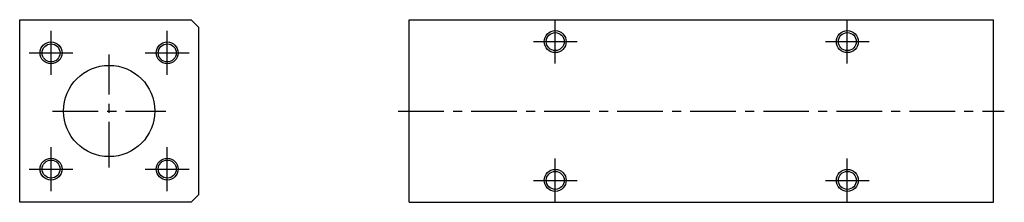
# Model space of a CAD drawing. Extents: x 90 to 360, y 71 to 121.
import ezdxf

# ---------------------------------------------------------------- set-up
doc = ezdxf.new("R2010")
doc.units = 0
doc.header["$LTSCALE"] = 10
doc.linetypes.add('CENTER', pattern=[2, 1.25, -0.25, 0.25, -0.25])
doc.layers.get('0').update_dxf_attribs({"linetype": 'CONTINUOUS'})

# ---------------------------------------------------------------- blocks, each defined once
blk = doc.blocks.new('AID3')
at = {"color": 7, "linetype": 'CONTINUOUS'}
for p, q in [((90.15106, 70.910635), (90.15106, 120.910635)), ((90.15106, 120.910635), (137.15106, 120.910635)), ((139.15106, 118.910635), (137.15106, 120.910635)), ((139.15106, 118.910635), (139.15106, 72.910635)), ((137.15106, 70.910635), (139.15106, 72.910635)), ((137.15106, 70.910635), (90.15106, 70.910635))]:
    blk.add_line(p, q, dxfattribs=at)
for centre, radius in [((98.741158, 111.820538), 3), ((98.741158, 111.820538), 2.459), ((130.560963, 111.820538), 3), ((130.560963, 111.820538), 2.459), ((114.65106, 95.910635), 12.5), ((98.741158, 80.000733), 3), ((98.741158, 80.000733), 2.459), ((130.560963, 80.000733), 3), ((130.560963, 80.000733), 2.459)]:
    blk.add_circle(centre, radius, dxfattribs=at)
blk = doc.blocks.new('AID37')
at = {"color": 7, "linetype": 'CONTINUOUS'}
for p, q in [((196.842545, 70.910635), (196.842545, 120.910635)), ((196.842545, 120.910635), (356.842545, 120.910635)), ((356.842545, 70.910635), (356.842545, 120.910635)), ((196.842545, 70.910635), (356.842545, 70.910635))]:
    blk.add_line(p, q, dxfattribs=at)
for centre, radius in [((236.842545, 114.910635), 3), ((236.842545, 114.910635), 2.459), ((316.842545, 114.910635), 3), ((316.842545, 114.910635), 2.459), ((236.842545, 76.910635), 3), ((236.842545, 76.910635), 2.459), ((316.842545, 76.910635), 3), ((316.842545, 76.910635), 2.459)]:
    blk.add_circle(centre, radius, dxfattribs=at)

msp = doc.modelspace()

# ---------------------------------------------------------------- linework, layer by layer
at = {"color": 1, "linetype": 'CENTER'}
for p, q in [((236.842545, 108.910635), (236.842545, 120.910635)), ((316.842545, 108.910635), (316.842545, 120.910635)), ((98.741158, 105.820538), (98.741158, 117.820538)), ((130.560963, 105.820538), (130.560963, 117.820538)), ((230.842545, 114.910635), (242.842545, 114.910635)), ((310.842545, 114.910635), (322.842545, 114.910635)), ((92.741158, 111.820538), (104.741158, 111.820538)), ((114.65106, 80.410635), (114.65106, 111.410635)), ((124.560963, 111.820538), (136.560963, 111.820538)), ((99.15106, 95.910635), (130.15106, 95.910635)), ((193.842545, 95.910635), (359.842545, 95.910635)), ((98.741158, 74.000733), (98.741158, 86.000733)), ((130.560963, 74.000733), (130.560963, 86.000733)), ((236.842545, 70.910635), (236.842545, 82.910635)), ((316.842545, 70.910635), (316.842545, 82.910635)), ((92.741158, 80.000733), (104.741158, 80.000733)), ((124.560963, 80.000733), (136.560963, 80.000733)), ((230.842545, 76.910635), (242.842545, 76.910635)), ((310.842545, 76.910635), (322.842545, 76.910635))]:
    msp.add_line(p, q, dxfattribs=at)

# ---------------------------------------------------------------- block references
for name in ['AID3', 'AID37']:
    msp.add_blockref(name, (0, 0))

doc.saveas('drawing.dxf')
